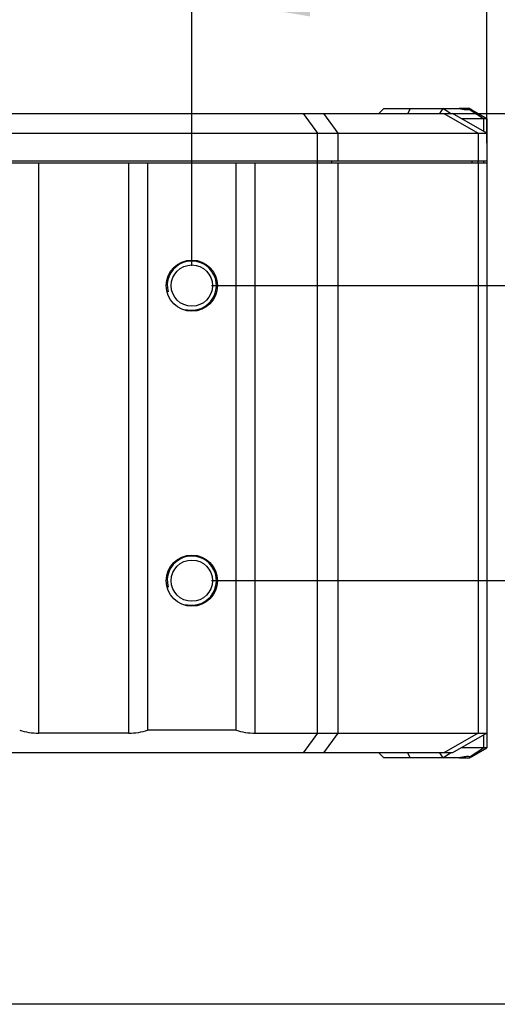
# Model space of a CAD drawing. Header units: millimetres. Extents: x 222 to 446, y -355 to -187.
# Tile 5 of 28: x 305 to 317, y -355 to -330. Entities that reach past the tile are written whole.
import ezdxf

# ---------------------------------------------------------------- set-up
doc = ezdxf.new("R2010")
doc.units = ezdxf.units.MM
doc.header["$LTSCALE"] = 23.1
doc.header["$PDMODE"] = 3
doc.header["$PDSIZE"] = 8
doc.layers.get('0').update_dxf_attribs({"linetype": 'CONTINUOUS'})
doc.layers.get('Defpoints').update_dxf_attribs({"linetype": 'CONTINUOUS'})
doc.layers.add('00_COMPONENTS', color=7, linetype='CONTINUOUS')
doc.layers.add('51__DRAFT_DIMS', color=7, linetype='CONTINUOUS')
doc.styles.get("Standard").update_dxf_attribs({"font": '兰亭黑 GBK.TTF'})
doc.dimstyles.new('DIMSTYLE_4', dxfattribs={"dimtxt": 3, "dimasz": 3, "dimexe": 2.5, "dimexo": 0.5, "dimgap": 0.75, "dimtad": 1, "dimlfac": 4, "dimdsep": 46, "dimtxsty": 'STANDARD', "dimblk": '_FILLED', "dimblk1": '_FILLED', "dimblk2": '_FILLED', "dimcen": 0.09, "dimclrt": 3, "dimazin": 2, "dimtp": 0.2, "dimtm": 0.2, "dimtfac": 1, "dimtofl": 0, "dimtmove": 0, "dimatfit": 3, "dimldrblk": '_FILLED', "dimfxl": 1, "dimtolj": 1, "dimarcsym": 0})

# ---------------------------------------------------------------- blocks, each defined once
blk = doc.blocks.new('_FILLED')
at = {"color": 0, "linetype": 'ByBlock'}
blk.add_solid([(0, 0), (-1, 0.1667), (-1, -0.1667)], dxfattribs=at)
blk = doc.blocks.new('*D13')
at = {"layer": '51__DRAFT_DIMS', "color": 0, "lineweight": -2}
for p, q in [((303.867, -336.116), (303.867, -326.773)), ((309.367, -336.116), (309.367, -326.773)), ((300.867, -329.273), (297.867, -329.273)), ((312.367, -329.273), (315.367, -329.273))]:
    blk.add_line(p, q, dxfattribs=at)
at = {"layer": 'Defpoints', "color": 0}
for p in [(309.367, -329.273), (303.867, -336.616), (309.367, -336.616)]:
    blk.add_point(p, dxfattribs=at)
at = {"layer": '51__DRAFT_DIMS', "color": 0, "linetype": 'ByBlock', "lineweight": -2, "xscale": 3, "yscale": 3, "zscale": 3}
blk.add_blockref('_FILLED', (303.867, -329.273), dxfattribs=at)
at = {"layer": '51__DRAFT_DIMS', "color": 0, "linetype": 'ByBlock', "lineweight": -2, "xscale": 3, "yscale": 3, "zscale": 3, "rotation": 180}
blk.add_blockref('_FILLED', (309.367, -329.273), dxfattribs=at)
at = {"layer": '51__DRAFT_DIMS', "color": 3, "insert": (306.561, -324.523), "char_height": 3, "attachment_point": 2, "line_spacing_factor": 0.9}
blk.add_mtext('\\A1;22', dxfattribs=at)
blk = doc.blocks.new('*D14')
at = {"layer": '51__DRAFT_DIMS', "color": 0, "lineweight": -2}
for p, q in [((309.367, -336.116), (309.367, -318.811)), ((316.867, -332.991), (316.867, -318.811)), ((313.867, -321.311), (312.367, -321.311))]:
    blk.add_line(p, q, dxfattribs=at)
at = {"layer": 'Defpoints', "color": 0}
for p in [(309.367, -321.311), (316.867, -333.491), (309.367, -336.616)]:
    blk.add_point(p, dxfattribs=at)
at = {"layer": '51__DRAFT_DIMS', "color": 0, "linetype": 'ByBlock', "lineweight": -2, "xscale": 3, "yscale": 3, "zscale": 3, "rotation": 180}
blk.add_blockref('_FILLED', (309.367, -321.311), dxfattribs=at)
at = {"layer": '51__DRAFT_DIMS', "color": 0, "linetype": 'ByBlock', "lineweight": -2, "xscale": 3, "yscale": 3, "zscale": 3}
blk.add_blockref('_FILLED', (316.867, -321.311), dxfattribs=at)
at = {"layer": '51__DRAFT_DIMS', "color": 3, "insert": (313.108, -316.561), "char_height": 3, "attachment_point": 2, "line_spacing_factor": 0.9}
blk.add_mtext('\\A1;30', dxfattribs=at)
blk = doc.blocks.new('*D15')
at = {"layer": '51__DRAFT_DIMS', "color": 0, "lineweight": -2}
for p, q in [((309.867, -336.616), (337.251, -336.616)), ((334.751, -339.616), (334.751, -341.116)), ((309.867, -344.116), (337.251, -344.116))]:
    blk.add_line(p, q, dxfattribs=at)
at = {"layer": 'Defpoints', "color": 0}
for p in [(309.367, -336.616), (309.367, -344.116), (334.751, -344.116)]:
    blk.add_point(p, dxfattribs=at)
at = {"layer": '51__DRAFT_DIMS', "color": 0, "linetype": 'ByBlock', "lineweight": -2, "xscale": 3, "yscale": 3, "zscale": 3}
for p, rotation in [((334.751, -336.616), 90), ((334.751, -344.116), 270)]:
    blk.add_blockref('_FILLED', p, dxfattribs=dict(at, rotation=rotation))
at = {"layer": '51__DRAFT_DIMS', "color": 3, "insert": (330.001, -340.375), "char_height": 3, "attachment_point": 2, "rotation": 90, "line_spacing_factor": 0.9}
blk.add_mtext('\\A1;30', dxfattribs=at)
blk = doc.blocks.new('*D16')
at = {"layer": '51__DRAFT_DIMS', "color": 0, "lineweight": -2}
for p, q in [((325.251, -329.241), (325.251, -316.841)), ((312.694, -332.241), (327.751, -332.241)), ((309.867, -336.616), (327.751, -336.616)), ((325.251, -339.616), (325.251, -342.616))]:
    blk.add_line(p, q, dxfattribs=at)
at = {"layer": 'Defpoints', "color": 0}
for p in [(312.194, -332.241), (309.367, -336.616), (325.251, -336.616)]:
    blk.add_point(p, dxfattribs=at)
at = {"layer": '51__DRAFT_DIMS', "color": 0, "linetype": 'ByBlock', "lineweight": -2, "xscale": 3, "yscale": 3, "zscale": 3}
for p, rotation in [((325.251, -332.241), 270), ((325.251, -336.616), 90)]:
    blk.add_blockref('_FILLED', p, dxfattribs=dict(at, rotation=rotation))
at = {"layer": '51__DRAFT_DIMS', "color": 3, "insert": (320.501, -325.491), "char_height": 3, "attachment_point": 1, "rotation": 90, "line_spacing_factor": 0.9}
blk.add_mtext('\\A1;17.5', dxfattribs=at)

msp = doc.modelspace()

# ---------------------------------------------------------------- linework, layer by layer
msp.add_lwpolyline([(221.7663, -186.5543), (445.8999, -186.5543), (445.8999, -354.885), (221.7663, -354.885)], close=True)
at = {"layer": '00_COMPONENTS', "color": 7}
for p, q in [((314.242, -332.1162), (314.117, -332.2412)), ((314.242, -332.1162), (316.1628, -332.1162)), ((315.7463, -332.1162), (315.6592, -332.2412)), ((315.9404, -332.2412), (315.7463, -332.1162)), ((316.4295, -332.1162), (316.1637, -332.1162)), ((316.4295, -332.1162), (316.478, -332.144)), ((297.5623, -332.2412), (315.992, -332.2412)), ((316.867, -332.7412), (315.992, -332.2412)), ((316.2107, -332.3662), (316.867, -332.3662)), ((316.4802, -332.1452), (316.867, -332.3662)), ((316.867, -332.3662), (316.867, -348.3662)), ((292.867, -332.7412), (316.867, -332.7412)), ((292.742, -333.4912), (316.867, -333.4912)), ((292.867, -333.4412), (316.867, -333.4412)), ((308.242, -333.4912), (308.242, -347.9198)), ((310.492, -347.9198), (310.492, -333.4912)), ((316.642, -333.4912), (316.642, -333.4412)), ((307.7578, -347.9912), (305.4761, -347.9912)), ((310.492, -347.9198), (308.242, -347.9198)), ((310.9761, -347.9912), (316.867, -347.9912)), ((316.867, -347.9912), (315.992, -348.4912)), ((316.867, -348.3662), (316.2107, -348.3662)), ((316.4802, -348.5872), (316.867, -348.3662)), ((315.992, -348.4912), (293.3376, -348.4912)), ((314.242, -348.6162), (314.117, -348.4912)), ((316.1628, -348.6162), (314.242, -348.6162)), ((315.6592, -348.4912), (315.7463, -348.6162)), ((315.7463, -348.6162), (315.9404, -348.4912)), ((316.1637, -348.6162), (316.4295, -348.6162)), ((316.478, -348.5885), (316.4295, -348.6162))]:
    msp.add_line(p, q, dxfattribs=at)
at = {"layer": '00_COMPONENTS', "color": 4}
for p, q in [((314.9148, -332.1162), (314.857, -332.2412)), ((312.1939, -332.2412), (312.5563, -332.7412)), ((313.0866, -332.7412), (312.7242, -332.2412)), ((315.7723, -332.2412), (316.6473, -332.7412)), ((316.4391, -332.1452), (316.7822, -332.3662)), ((316.7822, -332.3662), (316.7822, -332.6928)), ((312.5563, -347.9912), (312.5563, -332.7412)), ((313.0866, -333.4412), (313.0866, -332.7412)), ((316.6473, -332.7412), (316.6473, -333.4412)), ((305.4761, -347.9912), (305.4761, -333.4912)), ((307.7578, -333.4912), (307.7578, -347.9912)), ((310.9761, -347.9912), (310.9761, -333.4912)), ((312.9275, -333.4912), (312.9275, -333.4412)), ((313.0866, -347.9912), (313.0866, -333.4912)), ((316.4882, -333.4912), (316.4882, -333.4412)), ((316.6473, -333.4912), (316.6473, -347.9912)), ((316.7822, -333.4412), (316.7822, -333.4912)), ((312.5563, -347.9912), (312.1939, -348.4912)), ((312.7242, -348.4912), (313.0866, -347.9912)), ((316.6473, -347.9912), (315.7723, -348.4912)), ((316.7822, -348.0397), (316.7822, -348.3662)), ((316.4391, -348.5872), (316.7822, -348.3662)), ((314.9148, -348.6162), (314.857, -348.4912))]:
    msp.add_line(p, q, dxfattribs=at)
at = {"layer": '00_COMPONENTS', "color": 7}
for centre, radius in [((309.367, -336.6162), 0.65), ((309.367, -336.6162), 0.525), ((309.367, -344.1162), 0.65), ((309.367, -344.1162), 0.525)]:
    msp.add_circle(centre, radius, dxfattribs=at)
at = {"layer": '00_COMPONENTS', "color": 4}
for centre in [(309.367, -336.6162), (309.367, -344.1162)]:
    msp.add_arc(centre, 0.625, 255, 195, dxfattribs=at)
at = {"layer": '00_COMPONENTS', "color": 7}
for centre, start_param, end_param in [((305.4761, -347.4198), -2.0761568, -1.5707963), ((307.7578, -347.4198), -1.5707963, -1.0654358), ((310.9761, -347.4198), -2.0761568, -1.5707963)]:
    msp.add_ellipse(centre, major_axis=(1, 0), ratio=0.5714286, start_param=start_param, end_param=end_param, dxfattribs=at)
for points, knots in [([(316.4391, -332.1452), (316.4234, -332.1495), (316.3858, -332.1534), (316.3225, -332.1497), (316.2464, -332.1371), (316.1919, -332.124), (316.1628, -332.1162)], [0, 0, 0, 0, 0.1748383, 0.4008277, 0.6773477, 1, 1, 1, 1]), ([(316.4802, -332.1452), (316.4752, -332.1424), (316.4652, -332.1408), (316.4514, -332.1422), (316.4434, -332.1441), (316.4391, -332.1452)], [0, 0, 0, 0, 0.414153, 0.6826977, 1, 1, 1, 1]), ([(316.1628, -348.6162), (316.1919, -348.6084), (316.2464, -348.5953), (316.3225, -348.5828), (316.3858, -348.5791), (316.4234, -348.5829), (316.4391, -348.5872)], [0, 0, 0, 0, 0.3226523, 0.5991723, 0.8251617, 1, 1, 1, 1]), ([(316.4391, -348.5872), (316.4434, -348.5884), (316.4514, -348.5902), (316.4652, -348.5917), (316.4752, -348.5901), (316.4802, -348.5872)], [0, 0, 0, 0, 0.3173023, 0.585847, 1, 1, 1, 1])]:
    msp.add_open_spline(points, degree=3, knots=knots, dxfattribs=at)

# ---------------------------------------------------------------- dimensions: what is measured, and where the dimension line sits
at = {"layer": '51__DRAFT_DIMS', "color": 4}
for base, p1, p2, angle, picture, middle in [((309.367, -321.3113), (316.867, -333.4912), (309.367, -336.6162), 180, '*D14', (313.1082, -321.3113)), ((325.2513, -336.6162), (312.1939, -332.2412), (309.367, -336.6162), 270, '*D16', (325.2513, -321.541)), ((334.7509, -344.1162), (309.367, -336.6162), (309.367, -344.1162), 270, '*D15', (334.7509, -340.375))]:
    dim = msp.add_linear_dim(base=base, p1=p1, p2=p2, angle=angle, dimstyle='DIMSTYLE_4', dxfattribs=at)
    dim.commit()
    dim.dimension.update_dxf_attribs({"geometry": picture, "text_midpoint": middle, "dimtype": 160})
dim = msp.add_linear_dim(base=(309.367, -329.2726), p1=(303.867, -336.6162), p2=(309.367, -336.6162), dimstyle='DIMSTYLE_4', dxfattribs=at)
dim.commit()
dim.dimension.update_dxf_attribs({"geometry": '*D13', "text_midpoint": (306.5613, -329.2726), "dimtype": 160})

doc.saveas('drawing.dxf')
